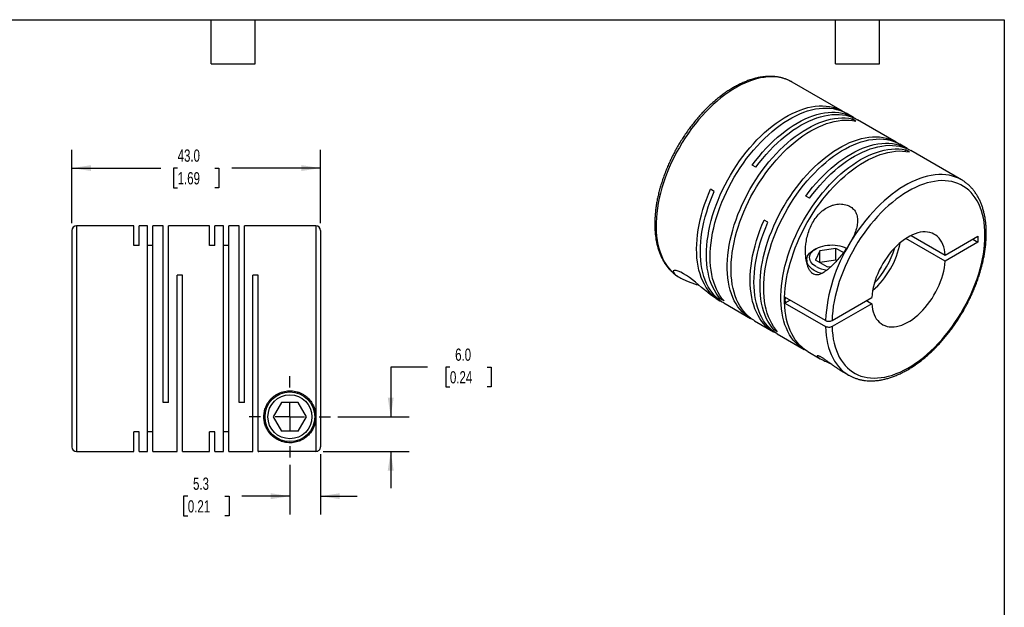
# Model space of a CAD drawing. Header units: millimetres. Extents: x 6 to 273, y 6 to 210.
# Tile 3 of 3: x 103 to 273, y 108 to 210. Entities that reach past the tile are written whole.
import ezdxf

# ---------------------------------------------------------------- set-up
doc = ezdxf.new("R2010")
doc.units = ezdxf.units.MM
doc.linetypes.add('SLD-Center', pattern=[19.05, 15.24, -1.27, 1.27, -1.27])
doc.linetypes.add('SLD-Solid', pattern=[0])
doc.layers.add('CENTER', color=40, linetype='SLD-Center')
doc.layers.add('DIMENSIONS', color=140, linetype='SLD-Solid', lineweight=25)
doc.layers.add('TEXT', color=140, linetype='SLD-Solid', lineweight=25)
doc.styles.add('SLDTEXTSTYLE0', font='TXT', dxfattribs={"width": 0.7})
doc.dimstyles.new('SLDDIMSTYLE1', dxfattribs={"dimtxt": 2.158008, "dimasz": 3.302, "dimexe": 0, "dimexo": 0.0625, "dimgap": 0.539502, "dimtad": 0, "dimtih": 1, "dimtoh": 1, "dimdec": 1, "dimrnd": 1e-09, "dimzin": 4, "dimdsep": 46, "dimtxsty": 'SLDTEXTSTYLE0', "dimsah": 1, "dimcen": 0.09, "dimadec": 0, "dimazin": 1, "dimtfac": 1, "dimtdec": 1, "dimtofl": 0, "dimtmove": 0, "dimatfit": 3, "dimfxl": 0, "dimfrac": 2, "dimtolj": 1, "dimtzin": 12, "dimarcsym": 0})
doc.dimstyles.new('SLDDIMSTYLE2', dxfattribs={"dimtxt": 2.158008, "dimasz": 3.302, "dimexe": 0, "dimexo": 0.0625, "dimgap": 0.539502, "dimtad": 0, "dimtih": 1, "dimtoh": 1, "dimdec": 1, "dimrnd": 1e-09, "dimzin": 4, "dimdsep": 46, "dimtxsty": 'SLDTEXTSTYLE0', "dimsah": 1, "dimcen": 0.09, "dimadec": 0, "dimazin": 1, "dimtfac": 1, "dimtdec": 1, "dimtmove": 0, "dimatfit": 0, "dimfxl": 0, "dimfrac": 2, "dimtolj": 1, "dimtzin": 12, "dimarcsym": 0})
doc.dimstyles.new('SLDDIMSTYLE3', dxfattribs={"dimtxt": 2.158008, "dimasz": 3.302, "dimexe": 0, "dimexo": 0.0625, "dimgap": 0.539502, "dimtad": 0, "dimtih": 1, "dimtoh": 1, "dimdec": 1, "dimrnd": 1e-09, "dimzin": 12, "dimdsep": 46, "dimtxsty": 'SLDTEXTSTYLE0', "dimsah": 1, "dimcen": 0.09, "dimadec": 0, "dimazin": 3, "dimtfac": 1, "dimtdec": 1, "dimtmove": 0, "dimatfit": 0, "dimfxl": 0, "dimfrac": 2, "dimtolj": 1, "dimtzin": 12, "dimarcsym": 0})

# ---------------------------------------------------------------- blocks, each defined once
blk = doc.blocks.new('_D_5')
at = {"layer": 'DIMENSIONS'}
for p, q in [((154.83, 134.43), (154.83, 123.99)), ((149.53, 132.58), (149.53, 123.99)), ((131.88, 127.16), (131.15, 127.16)), ((131.15, 127.16), (131.15, 123.74)), ((138.29, 127.16), (139.01, 127.16)), ((139.01, 127.16), (139.01, 123.74)), ((149.53, 127.16), (141.21, 127.16)), ((154.83, 127.16), (161.18, 127.16)), ((131.15, 123.74), (131.88, 123.74)), ((139.01, 123.74), (138.29, 123.74))]:
    blk.add_line(p, q, dxfattribs=at)
for points in [[(149.53, 127.16), (146.22, 127.67), (146.22, 126.66)], [(154.83, 127.16), (158.13, 126.66), (158.13, 127.67)]]:
    blk.add_solid(points, dxfattribs=at)
at = {"layer": 'DIMENSIONS', "char_height": 2.117, "attachment_point": 1, "style": 'SLDTEXTSTYLE0'}
for s, insert in [('5.3', (132.78, 130.38)), ('0.21', (131.88, 126.46))]:
    blk.add_mtext(s, dxfattribs=dict(at, insert=insert))
blk = doc.blocks.new('_D_6')
at = {"layer": 'DIMENSIONS'}
for p, q in [((173.31, 149.48), (166.96, 149.48)), ((166.96, 149.48), (166.96, 140.89)), ((177.2, 149.48), (176.48, 149.48)), ((176.48, 149.48), (176.48, 146.05)), ((183.62, 149.48), (184.34, 149.48)), ((184.34, 149.48), (184.34, 146.05)), ((176.48, 146.05), (177.2, 146.05)), ((184.34, 146.05), (183.62, 146.05)), ((157.84, 140.89), (170.14, 140.89)), ((155.3, 134.9), (170.14, 134.9)), ((166.96, 134.9), (166.96, 128.55))]:
    blk.add_line(p, q, dxfattribs=at)
for points in [[(166.96, 140.89), (167.47, 144.2), (166.45, 144.2)], [(166.96, 134.9), (166.45, 131.6), (167.47, 131.6)]]:
    blk.add_solid(points, dxfattribs=at)
at = {"layer": 'DIMENSIONS', "char_height": 2.117, "attachment_point": 1, "style": 'SLDTEXTSTYLE0'}
for s, insert in [('6.0', (178.1, 152.69)), ('0.24', (177.2, 148.78))]:
    blk.add_mtext(s, dxfattribs=dict(at, insert=insert))
blk = doc.blocks.new('_D_7')
at = {"layer": 'DIMENSIONS'}
for p, q in [((111.83, 174.36), (111.83, 187.07)), ((154.83, 174.36), (154.83, 187.07)), ((111.83, 183.89), (127.19, 183.89)), ((130.12, 183.89), (129.39, 183.89)), ((129.39, 183.89), (129.39, 180.46)), ((136.53, 183.89), (137.26, 183.89)), ((137.26, 183.89), (137.26, 180.46)), ((154.83, 183.89), (139.46, 183.89)), ((129.39, 180.46), (130.12, 180.46)), ((137.26, 180.46), (136.53, 180.46))]:
    blk.add_line(p, q, dxfattribs=at)
for points in [[(111.83, 183.89), (115.13, 183.39), (115.13, 184.4)], [(154.83, 183.89), (151.52, 184.4), (151.52, 183.39)]]:
    blk.add_solid(points, dxfattribs=at)
at = {"layer": 'DIMENSIONS', "char_height": 2.117, "attachment_point": 1, "style": 'SLDTEXTSTYLE0'}
for s, insert in [('43.0', (130.12, 187.11)), ('1.69', (130.12, 183.19))]:
    blk.add_mtext(s, dxfattribs=dict(at, insert=insert))
blk = doc.blocks.new('SW_CENTERMARKSYMBOL_2')
at = {"layer": 'CENTER', "color": 0}
for p, q in [((0, 5.08), (0, 7.04)), ((0, 0), (0, 2.54)), ((-5.08, 0), (-7.04, 0)), ((0, 0), (-2.54, 0)), ((0, 0), (0, -2.54)), ((0, 0), (2.54, 0)), ((5.08, 0), (7.04, 0)), ((0, -5.08), (0, -7.04))]:
    blk.add_line(p, q, dxfattribs=at)

msp = doc.modelspace()

# ---------------------------------------------------------------- linework, layer by layer
for p, q in [((245.08, 193.74), (236.38, 198.76)), ((246.99, 192.64), (245.73, 193.36)), ((247.37, 192.03), (246.72, 192.41)), ((246.72, 192.14), (246.72, 192.41)), ((254.35, 188.39), (247.64, 192.26)), ((256.25, 187.29), (255, 188.02)), ((256.63, 186.68), (255.98, 187.06)), ((255.98, 186.79), (255.98, 187.06)), ((265.66, 181.86), (256.91, 186.91)), ((230.11, 184.03), (229.46, 184.41)), ((265.66, 181.86), (265.64, 181.87)), ((222.9, 179.87), (222.25, 180.24)), ((239.38, 178.68), (238.73, 179.06)), ((122.53, 173.89), (112.63, 173.89)), ((112.63, 173.89), (112.63, 134.89)), ((122.53, 170.49), (122.53, 173.89)), ((124.93, 173.89), (123.45, 173.89)), ((123.45, 170.49), (123.45, 173.89)), ((124.93, 134.89), (124.93, 173.89)), ((127.63, 173.89), (125.85, 173.89)), ((125.85, 134.89), (125.85, 173.89)), ((127.63, 143.39), (127.63, 173.89)), ((135.63, 173.89), (128.55, 173.89)), ((128.55, 143.39), (128.55, 173.89)), ((135.63, 170.49), (135.63, 173.89)), ((138.03, 173.89), (136.55, 173.89)), ((136.55, 170.49), (136.55, 173.89)), ((138.03, 134.89), (138.03, 173.89)), ((140.73, 173.89), (138.95, 173.89)), ((138.95, 134.89), (138.95, 173.89)), ((140.73, 143.39), (140.73, 173.89)), ((154.03, 173.89), (141.65, 173.89)), ((141.65, 143.39), (141.65, 173.89)), ((154.03, 173.89), (154.03, 140.89)), ((232.16, 174.52), (231.51, 174.89)), ((111.83, 173.09), (111.83, 135.69)), ((154.83, 173.09), (154.83, 135.7)), ((256.93, 172.24), (262.82, 168.84)), ((262.82, 168.84), (268.5, 172.12)), ((268.5, 172.12), (268.5, 171.06)), ((123.45, 170.49), (122.53, 170.49)), ((125.85, 170.49), (124.93, 170.49)), ((136.55, 170.49), (135.63, 170.49)), ((138.95, 170.49), (138.03, 170.49)), ((262.82, 167.78), (256.01, 171.71)), ((268.5, 171.06), (262.82, 167.78)), ((267.58, 171.59), (268.5, 171.06)), ((240.49, 169.95), (240.14, 169.75)), ((241.14, 169.58), (240.39, 167.97)), ((243.93, 170.01), (241.14, 169.58)), ((241.14, 167.54), (241.14, 169.58)), ((245.22, 169.27), (243.93, 170.01)), ((243.93, 167.97), (243.93, 170.01)), ((238.88, 168), (238.88, 167.63)), ((242.43, 166.79), (240.39, 167.97)), ((243.93, 167.97), (241.14, 167.54)), ((242.43, 166.79), (243.13, 166.9)), ((244.08, 167.88), (243.93, 167.97)), ((130.95, 165.39), (130.03, 165.39)), ((130.03, 134.89), (130.03, 165.39)), ((130.95, 134.89), (130.95, 165.39)), ((144.05, 165.39), (143.13, 165.39)), ((143.13, 134.89), (143.13, 165.39)), ((144.05, 134.89), (144.05, 165.39)), ((216.69, 165.11), (216.83, 165.02)), ((216.74, 165.08), (216.83, 165.02)), ((223.24, 161.32), (223.89, 160.94)), ((223.95, 161.3), (224.18, 161.43)), ((224.6, 160.92), (223.95, 161.3)), ((224.54, 160.57), (229.19, 157.88)), ((242.13, 157.55), (235.13, 161.59)), ((236.05, 161.06), (235.13, 160.53)), ((235.13, 160.53), (242.13, 156.49)), ((243.26, 157.55), (250.13, 161.51)), ((250.13, 160.45), (243.26, 156.49)), ((249.21, 160.98), (250.13, 160.45)), ((229.84, 157.51), (233.15, 155.6)), ((233.21, 155.95), (233.44, 156.08)), ((233.86, 155.57), (233.21, 155.95)), ((233.8, 155.22), (238.45, 152.53)), ((239.1, 152.16), (241.23, 150.93)), ((244.73, 148.91), (246.16, 148.09)), ((246.16, 148.09), (246.18, 148.07)), ((128.55, 143.39), (127.63, 143.39)), ((141.65, 143.39), (140.73, 143.39)), ((148.08, 143.39), (146.64, 140.89)), ((150.97, 143.39), (148.08, 143.39)), ((152.41, 140.89), (150.97, 143.39)), ((146.64, 140.89), (148.08, 138.39)), ((150.97, 138.39), (152.41, 140.89)), ((154.03, 140.89), (154.03, 134.9)), ((123.45, 138.29), (122.53, 138.29)), ((122.53, 134.89), (122.53, 138.29)), ((123.45, 134.89), (123.45, 138.29)), ((125.85, 138.29), (124.93, 138.29)), ((136.55, 138.29), (135.63, 138.29)), ((135.63, 134.89), (135.63, 138.29)), ((136.55, 134.89), (136.55, 138.29)), ((138.95, 138.29), (138.03, 138.29)), ((150.97, 138.39), (148.08, 138.39)), ((112.63, 134.89), (122.53, 134.89)), ((123.45, 134.89), (124.93, 134.89)), ((125.85, 134.89), (130.03, 134.89)), ((130.95, 134.89), (135.63, 134.89)), ((136.55, 134.89), (138.03, 134.89)), ((138.95, 134.89), (143.13, 134.89)), ((144.05, 134.89), (144.13, 134.89)), ((154.03, 134.9), (144.13, 134.9)), ((144.13, 134.89), (144.13, 134.9))]:
    msp.add_line(p, q)
at = {"flags": 128}
for points in [[(236.38, 198.76), (236.14, 198.89), (235.63, 199.13), (235.1, 199.33), (234.55, 199.48), (233.97, 199.59), (233.38, 199.65), (232.77, 199.67), (232.15, 199.65), (231.51, 199.58), (230.86, 199.47), (230.2, 199.31), (229.53, 199.11), (228.85, 198.87), (228.17, 198.58), (227.49, 198.26), (226.8, 197.89), (226.11, 197.48), (225.42, 197.03), (224.74, 196.55), (224.06, 196.03), (223.39, 195.47), (222.72, 194.88), (222.07, 194.26), (221.42, 193.6), (220.79, 192.92), (220.18, 192.21), (219.58, 191.47), (218.99, 190.71), (218.43, 189.93), (217.89, 189.13), (217.37, 188.31), (216.87, 187.47), (216.39, 186.62), (215.95, 185.76), (215.52, 184.89), (215.13, 184.01), (214.77, 183.12), (214.43, 182.23), (214.13, 181.35), (213.85, 180.46), (213.61, 179.57), (213.4, 178.7), (213.22, 177.82), (213.08, 176.96), (212.97, 176.12), (212.9, 175.28), (212.86, 174.47), (212.85, 173.67), (212.88, 172.89), (212.94, 172.13), (213.04, 171.4), (213.17, 170.69), (213.33, 170.02), (213.53, 169.37), (213.76, 168.75), (214.02, 168.17), (214.31, 167.62), (214.64, 167.1), (214.99, 166.63), (215.37, 166.19), (215.78, 165.79), (216.22, 165.43), (216.69, 165.11)], [(223.95, 161.3), (223.57, 161.75), (223.23, 162.24), (222.92, 162.76), (222.63, 163.32), (222.38, 163.92), (222.16, 164.54), (221.97, 165.2), (221.82, 165.88), (221.7, 166.6), (221.61, 167.34), (221.56, 168.1), (221.54, 168.88), (221.56, 169.68), (221.61, 170.51), (221.7, 171.34), (221.82, 172.19), (221.97, 173.06), (222.15, 173.93), (222.37, 174.81), (222.62, 175.69), (222.91, 176.58), (223.22, 177.47), (223.56, 178.35), (223.94, 179.24), (224.34, 180.11), (224.77, 180.98), (225.22, 181.84), (225.7, 182.69), (226.21, 183.52), (226.73, 184.33), (227.28, 185.13), (227.85, 185.9), (228.44, 186.66), (229.04, 187.39), (229.66, 188.09), (230.29, 188.76), (230.94, 189.41), (231.6, 190.02), (232.26, 190.6), (232.94, 191.15), (233.62, 191.66), (234.3, 192.14), (234.99, 192.57), (235.68, 192.97), (236.36, 193.33), (237.05, 193.64), (237.73, 193.92), (238.4, 194.15), (239.07, 194.34), (239.73, 194.48), (240.37, 194.58), (241.01, 194.64), (241.63, 194.65), (242.23, 194.62), (242.82, 194.55), (243.39, 194.43), (243.93, 194.26), (244.46, 194.06), (244.96, 193.81), (245.4, 193.54)], [(224.6, 160.92), (224.22, 161.37), (223.88, 161.86), (223.57, 162.39), (223.28, 162.95), (223.03, 163.54), (222.81, 164.17), (222.62, 164.82), (222.47, 165.51), (222.35, 166.22), (222.26, 166.96), (222.21, 167.72), (222.2, 168.51), (222.21, 169.31), (222.26, 170.13), (222.35, 170.97), (222.47, 171.82), (222.62, 172.68), (222.81, 173.55), (223.02, 174.43), (223.28, 175.32), (223.56, 176.2), (223.87, 177.09), (224.21, 177.98), (224.59, 178.86), (224.99, 179.74), (225.42, 180.61), (225.87, 181.47), (226.35, 182.31), (226.86, 183.14), (227.38, 183.96), (227.93, 184.75), (228.5, 185.53), (229.09, 186.28), (229.69, 187.01), (230.31, 187.71), (230.94, 188.39), (231.59, 189.03), (232.25, 189.65), (232.91, 190.23), (233.59, 190.77), (234.27, 191.29), (234.95, 191.76), (235.64, 192.2), (236.33, 192.59), (237.01, 192.95), (237.7, 193.27), (238.38, 193.54), (239.05, 193.77), (239.72, 193.96), (240.38, 194.11), (241.02, 194.21), (241.66, 194.26), (242.28, 194.28), (242.88, 194.25), (243.47, 194.17), (244.04, 194.05), (244.58, 193.89), (245.11, 193.68), (245.61, 193.43), (245.73, 193.36)], [(229.52, 157.7), (229.07, 157.95), (228.6, 158.26), (228.16, 158.62), (227.75, 159.01), (227.36, 159.44), (227, 159.91), (226.67, 160.42), (226.37, 160.96), (226.1, 161.54), (225.87, 162.15), (225.67, 162.79), (225.5, 163.47), (225.36, 164.17), (225.26, 164.89), (225.19, 165.64), (225.16, 166.42), (225.16, 167.21), (225.19, 168.02), (225.26, 168.85), (225.36, 169.7), (225.5, 170.55), (225.67, 171.42), (225.87, 172.3), (226.1, 173.18), (226.37, 174.07), (226.67, 174.95), (227, 175.84), (227.36, 176.73), (227.75, 177.61), (228.16, 178.48), (228.6, 179.34), (229.07, 180.2), (229.56, 181.03), (230.08, 181.86), (230.62, 182.66), (231.18, 183.45), (231.75, 184.21), (232.35, 184.95), (232.96, 185.67), (233.59, 186.36), (234.23, 187.02), (234.88, 187.65), (235.54, 188.24), (236.22, 188.81), (236.89, 189.33), (237.58, 189.83), (238.26, 190.28), (238.95, 190.7), (239.64, 191.07), (240.32, 191.41), (241, 191.71), (241.68, 191.96), (242.35, 192.17), (243.01, 192.33), (243.67, 192.46), (244.31, 192.54), (244.93, 192.57), (245.54, 192.56), (246.14, 192.51), (246.72, 192.41)], [(229.46, 184.41), (230.04, 185.17), (230.64, 185.91), (231.25, 186.63), (231.88, 187.32), (232.52, 187.98), (233.17, 188.61), (233.83, 189.21), (234.5, 189.77), (235.18, 190.3), (235.86, 190.79), (236.55, 191.25), (237.23, 191.67), (237.92, 192.04), (238.61, 192.38), (239.29, 192.68), (239.97, 192.93), (240.64, 193.14), (241.3, 193.31), (241.95, 193.43), (242.59, 193.51), (243.22, 193.55), (243.83, 193.54), (244.43, 193.49), (245, 193.39), (245.56, 193.25), (246.1, 193.07), (246.62, 192.84), (247.11, 192.57), (247.31, 192.44)], [(230.11, 184.03), (230.69, 184.8), (231.29, 185.54), (231.9, 186.25), (232.53, 186.94), (233.17, 187.6), (233.82, 188.23), (234.48, 188.83), (235.15, 189.4), (235.83, 189.93), (236.51, 190.42), (237.2, 190.87), (237.88, 191.29), (238.57, 191.67), (239.26, 192.01), (239.94, 192.3), (240.62, 192.56), (241.29, 192.77), (241.95, 192.93), (242.6, 193.06), (243.24, 193.14), (243.87, 193.17), (244.48, 193.17), (245.08, 193.11), (245.66, 193.02), (246.21, 192.87), (246.75, 192.69), (247.27, 192.46), (247.64, 192.26)], [(229.84, 157.51), (229.72, 157.58), (229.25, 157.89), (228.81, 158.24), (228.4, 158.63), (228.01, 159.07), (227.65, 159.54), (227.32, 160.05), (227.02, 160.59), (226.76, 161.17), (226.52, 161.78), (226.32, 162.42), (226.15, 163.09), (226.01, 163.79), (225.91, 164.52), (225.84, 165.27), (225.81, 166.04), (225.81, 166.83), (225.84, 167.65), (225.91, 168.48), (226.01, 169.32), (226.15, 170.18), (226.32, 171.05), (226.52, 171.92), (226.76, 172.81), (227.02, 173.69), (227.32, 174.58), (227.65, 175.47), (228.01, 176.35), (228.4, 177.23), (228.81, 178.1), (229.25, 178.97), (229.72, 179.82), (230.21, 180.66), (230.73, 181.48), (231.27, 182.29), (231.83, 183.07), (232.41, 183.84), (233, 184.58), (233.61, 185.29), (234.24, 185.98), (234.88, 186.64), (235.53, 187.27), (236.2, 187.87), (236.87, 188.43), (237.54, 188.96), (238.23, 189.45), (238.91, 189.91), (239.6, 190.32), (240.29, 190.7), (240.97, 191.04), (241.66, 191.33), (242.33, 191.58), (243, 191.79), (243.66, 191.96), (244.32, 192.08), (244.96, 192.16), (245.58, 192.19), (246.2, 192.18), (246.79, 192.13), (247.37, 192.03)], [(233.21, 155.95), (232.84, 156.4), (232.49, 156.89), (232.18, 157.41), (231.89, 157.97), (231.64, 158.57), (231.42, 159.19), (231.24, 159.85), (231.08, 160.54), (230.96, 161.25), (230.88, 161.99), (230.83, 162.75), (230.81, 163.53), (230.82, 164.34), (230.88, 165.16), (230.96, 166), (231.08, 166.85), (231.23, 167.71), (231.42, 168.58), (231.64, 169.46), (231.89, 170.35), (232.17, 171.23), (232.48, 172.12), (232.83, 173.01), (233.2, 173.89), (233.6, 174.77), (234.03, 175.64), (234.49, 176.49), (234.97, 177.34), (235.47, 178.17), (236, 178.99), (236.54, 179.78), (237.11, 180.56), (237.7, 181.31), (238.3, 182.04), (238.92, 182.74), (239.56, 183.42), (240.2, 184.06), (240.86, 184.67), (241.53, 185.26), (242.2, 185.8), (242.88, 186.31), (243.57, 186.79), (244.25, 187.22), (244.94, 187.62), (245.63, 187.98), (246.31, 188.29), (246.99, 188.57), (247.67, 188.8), (248.33, 188.99), (248.99, 189.13), (249.64, 189.23), (250.27, 189.29), (250.89, 189.31), (251.49, 189.27), (252.08, 189.2), (252.65, 189.08), (253.2, 188.92), (253.72, 188.71), (254.23, 188.46), (254.67, 188.2)], [(233.86, 155.57), (233.49, 156.03), (233.14, 156.51), (232.83, 157.04), (232.55, 157.6), (232.29, 158.19), (232.07, 158.82), (231.89, 159.48), (231.73, 160.16), (231.61, 160.87), (231.53, 161.61), (231.48, 162.37), (231.46, 163.16), (231.47, 163.96), (231.53, 164.78), (231.61, 165.62), (231.73, 166.47), (231.88, 167.33), (232.07, 168.21), (232.29, 169.09), (232.54, 169.97), (232.82, 170.86), (233.13, 171.75), (233.48, 172.63), (233.85, 173.51), (234.25, 174.39), (234.68, 175.26), (235.14, 176.12), (235.62, 176.96), (236.12, 177.8), (236.65, 178.61), (237.19, 179.41), (237.76, 180.18), (238.35, 180.94), (238.95, 181.66), (239.57, 182.37), (240.21, 183.04), (240.85, 183.69), (241.51, 184.3), (242.18, 184.88), (242.85, 185.43), (243.53, 185.94), (244.22, 186.41), (244.9, 186.85), (245.59, 187.25), (246.28, 187.6), (246.96, 187.92), (247.64, 188.19), (248.32, 188.42), (248.98, 188.61), (249.64, 188.76), (250.29, 188.86), (250.92, 188.92), (251.54, 188.93), (252.14, 188.9), (252.73, 188.82), (253.3, 188.7), (253.85, 188.54), (254.37, 188.33), (254.88, 188.08), (255, 188.02)], [(238.73, 179.06), (239.3, 179.82), (239.9, 180.57), (240.51, 181.28), (241.14, 181.97), (241.78, 182.63), (242.43, 183.26), (243.09, 183.86), (243.76, 184.42), (244.44, 184.95), (245.12, 185.45), (245.81, 185.9), (246.5, 186.32), (247.18, 186.7), (247.87, 187.03), (248.55, 187.33), (249.23, 187.58), (249.9, 187.79), (250.56, 187.96), (251.21, 188.09), (251.85, 188.17), (252.48, 188.2), (253.09, 188.19), (253.69, 188.14), (254.27, 188.04), (254.83, 187.9), (255.36, 187.72), (255.88, 187.49), (256.37, 187.22), (256.57, 187.09)], [(239.38, 178.68), (239.96, 179.45), (240.55, 180.19), (241.16, 180.91), (241.79, 181.6), (242.43, 182.26), (243.08, 182.89), (243.74, 183.48), (244.41, 184.05), (245.09, 184.58), (245.77, 185.07), (246.46, 185.53), (247.15, 185.94), (247.83, 186.32), (248.52, 186.66), (249.2, 186.95), (249.88, 187.21), (250.55, 187.42), (251.21, 187.59), (251.87, 187.71), (252.51, 187.79), (253.13, 187.83), (253.74, 187.82), (254.34, 187.76), (254.92, 187.67), (255.48, 187.53), (256.01, 187.34), (256.53, 187.11), (256.91, 186.91)], [(238.78, 152.36), (238.33, 152.6), (237.87, 152.92), (237.42, 153.27), (237.01, 153.66), (236.62, 154.1), (236.26, 154.57), (235.93, 155.07), (235.64, 155.62), (235.37, 156.19), (235.13, 156.8), (234.93, 157.45), (234.76, 158.12), (234.62, 158.82), (234.52, 159.54), (234.45, 160.29), (234.42, 161.07), (234.42, 161.86), (234.45, 162.68), (234.52, 163.51), (234.62, 164.35), (234.76, 165.21), (234.93, 166.07), (235.13, 166.95), (235.37, 167.83), (235.64, 168.72), (235.93, 169.61), (236.26, 170.49), (236.62, 171.38), (237.01, 172.26), (237.42, 173.13), (237.87, 174), (238.33, 174.85), (238.83, 175.69), (239.34, 176.51), (239.88, 177.32), (240.44, 178.1), (241.02, 178.87), (241.61, 179.61), (242.23, 180.32), (242.85, 181.01), (243.49, 181.67), (244.15, 182.3), (244.81, 182.9), (245.48, 183.46), (246.16, 183.99), (246.84, 184.48), (247.52, 184.93), (248.21, 185.35), (248.9, 185.73), (249.59, 186.06), (250.27, 186.36), (250.95, 186.61), (251.62, 186.82), (252.28, 186.99), (252.93, 187.11), (253.57, 187.19), (254.2, 187.22), (254.81, 187.21), (255.4, 187.16), (255.98, 187.06)], [(239.1, 152.16), (238.99, 152.23), (238.52, 152.54), (238.08, 152.89), (237.66, 153.29), (237.27, 153.72), (236.91, 154.19), (236.58, 154.7), (236.29, 155.24), (236.02, 155.82), (235.78, 156.43), (235.58, 157.07), (235.41, 157.74), (235.27, 158.44), (235.17, 159.17), (235.1, 159.92), (235.07, 160.69), (235.07, 161.49), (235.1, 162.3), (235.17, 163.13), (235.27, 163.97), (235.41, 164.83), (235.58, 165.7), (235.78, 166.58), (236.02, 167.46), (236.29, 168.34), (236.58, 169.23), (236.91, 170.12), (237.27, 171), (237.66, 171.88), (238.08, 172.76), (238.52, 173.62), (238.99, 174.47), (239.48, 175.31), (239.99, 176.13), (240.53, 176.94), (241.09, 177.73), (241.67, 178.49), (242.26, 179.23), (242.88, 179.95), (243.5, 180.63), (244.14, 181.29), (244.8, 181.92), (245.46, 182.52), (246.13, 183.08), (246.81, 183.61), (247.49, 184.1), (248.17, 184.56), (248.86, 184.98), (249.55, 185.35), (250.24, 185.69), (250.92, 185.98), (251.6, 186.23), (252.27, 186.44), (252.93, 186.61), (253.58, 186.73), (254.22, 186.81), (254.85, 186.85), (255.46, 186.84), (256.05, 186.78), (256.63, 186.68)], [(265.64, 181.87), (265.64, 181.87), (265.14, 182.13), (264.62, 182.35), (264.07, 182.52), (263.51, 182.65), (262.93, 182.73), (262.32, 182.77), (261.71, 182.77), (261.08, 182.72), (260.43, 182.63), (259.77, 182.49), (259.11, 182.31), (258.44, 182.08), (257.76, 181.82), (257.07, 181.51), (256.38, 181.16), (255.7, 180.77), (255.01, 180.34), (254.32, 179.87), (253.64, 179.37), (252.96, 178.83), (252.3, 178.25), (251.64, 177.64), (250.99, 177), (250.35, 176.33), (249.73, 175.64), (249.12, 174.91), (248.53, 174.16), (247.96, 173.39), (247.4, 172.59), (246.87, 171.78), (246.36, 170.95)], [(243.26, 156.49), (243.3, 155.73), (243.38, 155), (243.48, 154.3), (243.63, 153.62), (243.8, 152.97), (244.01, 152.35), (244.25, 151.77), (244.52, 151.21), (244.83, 150.69), (245.16, 150.21), (245.53, 149.77), (245.92, 149.36), (246.34, 148.99), (246.78, 148.67), (247.25, 148.38), (247.75, 148.14), (248.26, 147.94), (248.8, 147.78), (249.36, 147.67), (249.94, 147.6), (250.53, 147.58), (251.14, 147.6), (251.76, 147.66), (252.4, 147.77), (253.04, 147.92), (253.7, 148.11), (254.36, 148.35), (255.02, 148.63), (255.7, 148.95), (256.37, 149.32), (257.04, 149.72), (257.71, 150.16), (258.38, 150.64), (259.05, 151.15), (259.7, 151.7), (260.35, 152.29), (260.99, 152.9), (261.62, 153.55), (262.23, 154.22), (262.83, 154.92), (263.41, 155.65), (263.98, 156.4), (264.52, 157.17), (265.04, 157.96), (265.55, 158.77), (266.02, 159.6), (266.48, 160.43), (266.9, 161.28), (267.3, 162.14), (267.68, 163), (268.02, 163.87), (268.33, 164.74), (268.62, 165.6), (268.87, 166.47), (269.09, 167.33), (269.27, 168.19), (269.43, 169.03), (269.54, 169.87), (269.63, 170.69), (269.68, 171.49), (269.7, 172.28), (269.68, 173.05), (269.63, 173.79), (269.54, 174.52), (269.43, 175.21), (269.27, 175.88), (269.09, 176.52), (268.87, 177.13), (268.62, 177.71), (268.33, 178.25), (268.02, 178.76), (267.68, 179.23), (267.3, 179.66), (266.9, 180.05), (266.48, 180.41), (266.02, 180.72), (265.55, 180.99), (265.04, 181.22), (264.52, 181.41), (263.98, 181.55), (263.41, 181.65), (262.83, 181.71), (262.23, 181.72), (261.62, 181.68), (260.99, 181.6), (260.35, 181.48), (259.7, 181.32), (259.05, 181.11), (258.38, 180.86), (257.71, 180.56), (257.04, 180.23), (256.37, 179.85), (255.7, 179.44), (255.02, 178.99), (254.36, 178.5), (253.7, 177.97), (253.04, 177.41), (252.4, 176.82), (251.76, 176.19), (251.14, 175.54), (250.53, 174.85), (249.94, 174.14), (249.36, 173.41), (248.8, 172.65), (248.26, 171.87), (247.75, 171.08), (247.25, 170.26), (246.78, 169.43), (246.34, 168.59), (245.92, 167.74), (245.53, 166.88), (245.16, 166.02), (244.83, 165.15), (244.52, 164.28), (244.25, 163.41), (244.01, 162.55), (243.8, 161.69), (243.63, 160.84), (243.48, 159.99), (243.38, 159.16), (243.3, 158.35), (243.26, 157.55)], [(224.22, 160.77), (223.95, 160.91), (223.48, 161.2), (223.03, 161.54), (222.6, 161.91), (222.2, 162.33), (221.84, 162.78), (221.5, 163.27), (221.19, 163.8), (220.91, 164.36), (220.66, 164.96), (220.44, 165.58), (220.26, 166.24), (220.11, 166.93), (219.99, 167.64), (219.91, 168.38), (219.86, 169.14), (219.85, 169.92), (219.87, 170.72), (219.92, 171.54), (220.01, 172.38), (220.13, 173.22), (220.28, 174.08), (220.47, 174.95), (220.69, 175.83), (220.94, 176.71), (221.22, 177.59), (221.54, 178.48), (221.88, 179.36), (222.25, 180.24)], [(224.54, 160.57), (224.18, 160.79), (223.72, 161.13), (223.29, 161.5), (222.89, 161.91), (222.52, 162.37), (222.17, 162.86), (221.86, 163.38), (221.58, 163.94), (221.33, 164.54), (221.11, 165.16), (220.92, 165.82), (220.77, 166.51), (220.65, 167.22), (220.57, 167.96), (220.51, 168.72), (220.5, 169.51), (220.52, 170.31), (220.57, 171.13), (220.65, 171.97), (220.77, 172.82), (220.93, 173.69), (221.11, 174.56), (221.33, 175.44), (221.59, 176.32), (221.87, 177.21), (222.18, 178.1), (222.53, 178.98), (222.9, 179.87)], [(233.48, 155.42), (233.27, 155.53), (232.79, 155.82), (232.33, 156.15), (231.9, 156.53), (231.5, 156.94), (231.13, 157.39), (230.79, 157.88), (230.47, 158.41), (230.19, 158.97), (229.94, 159.57), (229.72, 160.19), (229.53, 160.85), (229.38, 161.54), (229.26, 162.25), (229.18, 162.99), (229.13, 163.75), (229.11, 164.54), (229.13, 165.34), (229.18, 166.16), (229.27, 167), (229.39, 167.85), (229.54, 168.71), (229.73, 169.59), (229.95, 170.47), (230.2, 171.35), (230.48, 172.24), (230.8, 173.12), (231.14, 174.01), (231.51, 174.89)], [(233.8, 155.22), (233.44, 155.45), (232.98, 155.78), (232.56, 156.15), (232.15, 156.57), (231.78, 157.02), (231.44, 157.51), (231.12, 158.03), (230.84, 158.59), (230.59, 159.19), (230.37, 159.82), (230.19, 160.47), (230.03, 161.16), (229.91, 161.87), (229.83, 162.61), (229.78, 163.38), (229.76, 164.16), (229.78, 164.96), (229.83, 165.79), (229.92, 166.62), (230.04, 167.47), (230.19, 168.34), (230.38, 169.21), (230.6, 170.09), (230.85, 170.97), (231.13, 171.86), (231.45, 172.75), (231.79, 173.64), (232.16, 174.52)], [(262.82, 168.84), (262.77, 169.35), (262.69, 169.83), (262.57, 170.28), (262.42, 170.7), (262.24, 171.09), (262.03, 171.44), (261.78, 171.76), (261.51, 172.04), (261.22, 172.29), (260.89, 172.49), (260.55, 172.64), (260.18, 172.76), (259.79, 172.83), (259.39, 172.86), (258.97, 172.85), (258.53, 172.79), (258.09, 172.69), (257.63, 172.54), (257.17, 172.35), (256.71, 172.13), (256.24, 171.86), (255.78, 171.55), (255.32, 171.21), (254.87, 170.83), (254.42, 170.41), (253.99, 169.97), (253.56, 169.5), (253.16, 169), (252.77, 168.48), (252.4, 167.94), (252.06, 167.38), (251.73, 166.81), (251.44, 166.23), (251.17, 165.63), (250.92, 165.04), (250.71, 164.43), (250.53, 163.84), (250.38, 163.24), (250.26, 162.65), (250.18, 162.08), (250.13, 161.51)], [(240.49, 166.85), (240.21, 167.04), (239.96, 167.24), (239.75, 167.46), (239.59, 167.7), (239.47, 167.94), (239.4, 168.18), (239.38, 168.43), (239.41, 168.68), (239.49, 168.93), (239.62, 169.17), (239.8, 169.4), (240.01, 169.62), (240.27, 169.82), (240.57, 170), (240.9, 170.16), (241.27, 170.3), (241.65, 170.41), (242.06, 170.5), (242.48, 170.56), (242.91, 170.59), (243.34, 170.6), (243.78, 170.57), (244.2, 170.52), (244.61, 170.44), (245, 170.33), (245.37, 170.2), (245.71, 170.04), (245.76, 170.01)], [(240.14, 166.24), (239.84, 166.44), (239.57, 166.65), (239.34, 166.88), (239.16, 167.12), (239.02, 167.37), (238.93, 167.63), (238.89, 167.9), (238.89, 168.16), (238.95, 168.42), (239.05, 168.68), (239.2, 168.93), (239.39, 169.17), (239.63, 169.39), (239.91, 169.6), (240.14, 169.75)], [(250.13, 160.45), (250.18, 159.95), (250.26, 159.47), (250.38, 159.02), (250.53, 158.59), (250.71, 158.2), (250.92, 157.85), (251.17, 157.53), (251.44, 157.25), (251.73, 157.01), (252.06, 156.81), (252.4, 156.65), (252.77, 156.53), (253.16, 156.46), (253.56, 156.43), (253.99, 156.45), (254.42, 156.51), (254.87, 156.61), (255.32, 156.75), (255.78, 156.94), (256.24, 157.17), (256.71, 157.44), (257.17, 157.74), (257.63, 158.09), (258.09, 158.47), (258.53, 158.88), (258.97, 159.32), (259.39, 159.79), (259.79, 160.29), (260.18, 160.81), (260.55, 161.35), (260.89, 161.91), (261.22, 162.48), (261.51, 163.07), (261.78, 163.66), (262.03, 164.26), (262.24, 164.86), (262.42, 165.46), (262.57, 166.05), (262.69, 166.64), (262.77, 167.22), (262.82, 167.78)], [(223.24, 161.32), (223.23, 161.32), (222.94, 161.5), (222.61, 161.73), (222.26, 161.99), (221.77, 162.38), (221.23, 162.83), (220.72, 163.26), (220.18, 163.72), (219.66, 164.14), (219.12, 164.57), (218.6, 164.96), (218.08, 165.32), (217.58, 165.63), (217.11, 165.88), (216.67, 166.07), (216.29, 166.17), (215.99, 166.19), (215.82, 166.12), (215.79, 165.97), (215.89, 165.77), (216.02, 165.62), (216.2, 165.46), (216.42, 165.28), (216.69, 165.11), (216.69, 165.11)], [(242.13, 156.49), (242.17, 155.72), (242.24, 154.97), (242.35, 154.25), (242.49, 153.55), (242.67, 152.88), (242.88, 152.25), (243.12, 151.64), (243.39, 151.07), (243.7, 150.53), (244.03, 150.03), (244.4, 149.57), (244.79, 149.14), (245.21, 148.75), (245.66, 148.41), (246.13, 148.1), (246.16, 148.09)]]:
    msp.add_lwpolyline(points, dxfattribs=at)
for radius in [4.3, 3.8]:
    msp.add_circle((149.53, 140.89), radius)
for centre, radius, start, end in [((112.63, 173.09), 0.8, 90, 180), ((154.03, 173.09), 0.8, 0, 90), ((270.63, 155.92), 28.54, 148.2108, 176.721), ((240.67, 173.77), 14.65, 310.9382, 349.0671), ((239.64, 174.37), 15.09, 316.4126, 343.5928), ((242.95, 171.37), 5.14, 241.4539, 263.7507), ((242.72, 170.85), 5.28, 240.7581, 257.208), ((253.51, 161.06), 18.38, 178.3456, 181.6544), ((112.63, 135.69), 0.8, 180, 270)]:
    msp.add_arc(centre, radius, start, end)
for points, knots in [([(236.38, 198.76), (236.28, 198.82), (236.02, 198.97), (235.59, 199.16), (235.07, 199.36), (234.53, 199.52), (233.97, 199.63), (233.4, 199.71), (232.81, 199.75), (232.21, 199.74), (231.6, 199.7), (230.97, 199.62), (230.34, 199.5), (229.69, 199.33), (229.04, 199.13), (228.39, 198.89), (227.73, 198.61), (227.07, 198.29), (226.41, 197.94), (225.75, 197.55), (225.09, 197.12), (224.43, 196.66), (223.79, 196.17), (223.14, 195.65), (222.51, 195.1), (221.89, 194.52), (221.27, 193.91), (220.67, 193.27), (220.08, 192.61), (219.51, 191.92), (218.95, 191.22), (218.41, 190.49), (217.89, 189.75), (217.39, 188.98), (216.9, 188.21), (216.44, 187.41), (216, 186.61), (215.58, 185.8), (215.19, 184.97), (214.82, 184.14), (214.48, 183.31), (214.17, 182.47), (213.88, 181.63), (213.62, 180.79), (213.39, 179.96), (213.18, 179.12), (213.01, 178.29), (212.87, 177.47), (212.76, 176.66), (212.68, 175.86), (212.63, 175.08), (212.61, 174.3), (212.62, 173.55), (212.67, 172.81), (212.74, 172.09), (212.85, 171.39), (212.99, 170.71), (213.16, 170.06), (213.37, 169.44), (213.6, 168.84), (213.86, 168.27), (214.16, 167.73), (214.48, 167.23), (214.83, 166.76), (215.2, 166.32), (215.61, 165.92), (216.03, 165.56), (216.36, 165.31), (216.54, 165.2), (216.57, 165.18)], [0, 0, 0, 0, 0.009, 0.023708, 0.038422, 0.053163, 0.067948, 0.082791, 0.097701, 0.112682, 0.127734, 0.14285, 0.158025, 0.173249, 0.188512, 0.203805, 0.219119, 0.234447, 0.249782, 0.265119, 0.280455, 0.295787, 0.311113, 0.326433, 0.341745, 0.35705, 0.372349, 0.387641, 0.402927, 0.418208, 0.433484, 0.448756, 0.464025, 0.479291, 0.494556, 0.509821, 0.525085, 0.540351, 0.555618, 0.570887, 0.586159, 0.601436, 0.616717, 0.632005, 0.647298, 0.662599, 0.677907, 0.693224, 0.708549, 0.723883, 0.739225, 0.754575, 0.769932, 0.785292, 0.800654, 0.816012, 0.83136, 0.84669, 0.861995, 0.877264, 0.892488, 0.907655, 0.922756, 0.937786, 0.952741, 0.967624, 0.982441, 0.997205, 1, 1, 1, 1]), ([(246.18, 148.08), (246.25, 148.04), (246.47, 147.91), (246.87, 147.72), (247.39, 147.52), (247.92, 147.36), (248.48, 147.23), (249.05, 147.15), (249.63, 147.1), (250.23, 147.1), (250.84, 147.13), (251.46, 147.21), (252.1, 147.33), (252.74, 147.48), (253.39, 147.68), (254.04, 147.91), (254.7, 148.19), (255.36, 148.5), (256.03, 148.84), (256.69, 149.23), (257.34, 149.65), (258, 150.1), (258.65, 150.59), (259.29, 151.1), (259.93, 151.65), (260.55, 152.23), (261.17, 152.83), (261.77, 153.46), (262.36, 154.12), (262.94, 154.8), (263.5, 155.5), (264.04, 156.23), (264.57, 156.97), (265.07, 157.73), (265.56, 158.51), (266.03, 159.29), (266.47, 160.1), (266.89, 160.91), (267.29, 161.73), (267.66, 162.56), (268.01, 163.39), (268.33, 164.23), (268.62, 165.07), (268.88, 165.91), (269.12, 166.75), (269.33, 167.58), (269.51, 168.41), (269.65, 169.23), (269.77, 170.04), (269.86, 170.85), (269.91, 171.64), (269.94, 172.41), (269.93, 173.17), (269.89, 173.91), (269.82, 174.64), (269.72, 175.34), (269.58, 176.02), (269.41, 176.68), (269.22, 177.31), (268.99, 177.91), (268.73, 178.48), (268.44, 179.02), (268.12, 179.53), (267.78, 180.01), (267.41, 180.45), (267.01, 180.86), (266.59, 181.23), (266.14, 181.56), (265.83, 181.77), (265.65, 181.86), (265.64, 181.87)], [0, 0, 0, 0, 0.0059704, 0.0205339, 0.0351007, 0.0496906, 0.0643215, 0.0790077, 0.0937589, 0.1085801, 0.1234711, 0.1384282, 0.1534443, 0.1685106, 0.1836173, 0.198755, 0.213915, 0.2290897, 0.2442728, 0.2594594, 0.2746446, 0.2898261, 0.3050022, 0.3201719, 0.3353348, 0.3504906, 0.3656395, 0.3807819, 0.3959182, 0.4110492, 0.4261754, 0.4412976, 0.4564166, 0.4715331, 0.4866481, 0.5017622, 0.5168763, 0.531991, 0.5471072, 0.5622256, 0.577347, 0.5924723, 0.6076023, 0.6227377, 0.6378794, 0.6530281, 0.6681843, 0.6833486, 0.6985213, 0.7137026, 0.7288923, 0.7440898, 0.7592939, 0.7745029, 0.7897135, 0.804921, 0.8201197, 0.8353027, 0.8504619, 0.8655875, 0.8806695, 0.8956973, 0.9106619, 0.9255562, 0.9403767, 0.9551246, 0.969806, 0.9844323, 0.999019, 1, 1, 1, 1]), ([(246.36, 170.95), (246.55, 171.27), (246.73, 171.59), (247.05, 172.25), (247.2, 172.59), (247.38, 173.1), (247.43, 173.26), (247.52, 173.6), (247.56, 173.77), (247.66, 174.27), (247.69, 174.6), (247.68, 175.08), (247.66, 175.23), (247.61, 175.53), (247.58, 175.68), (247.49, 175.96), (247.43, 176.1), (247.29, 176.36), (247.21, 176.48), (246.95, 176.83), (246.73, 177.03), (246.35, 177.27), (246.22, 177.35), (245.93, 177.47), (245.78, 177.52), (245.31, 177.65), (244.98, 177.69), (244.47, 177.68), (244.29, 177.67), (243.95, 177.62), (243.78, 177.58), (243.43, 177.5), (243.26, 177.44), (242.93, 177.31), (242.76, 177.24), (242.27, 176.99), (241.96, 176.79), (241.52, 176.45), (241.38, 176.32), (241.11, 176.07), (240.98, 175.94), (240.61, 175.52), (240.39, 175.23), (239.98, 174.61), (239.8, 174.28), (239.48, 173.62), (239.35, 173.28), (239.11, 172.58), (239.01, 172.23), (238.85, 171.51), (238.79, 171.14), (238.67, 170.04), (238.66, 169.31), (238.76, 168.21), (238.82, 167.84), (238.95, 167.31), (239, 167.14), (239.11, 166.8), (239.18, 166.63), (239.34, 166.31), (239.43, 166.16), (239.63, 165.89), (239.74, 165.77), (239.99, 165.58), (240.13, 165.51), (240.41, 165.43), (240.56, 165.42), (240.98, 165.45), (241.25, 165.55), (241.78, 165.82), (242.04, 165.99), (242.54, 166.37), (242.79, 166.58), (243.27, 167.03), (243.51, 167.27), (244.22, 168.02), (244.68, 168.56), (245.34, 169.41), (245.56, 169.71), (245.97, 170.32), (246.18, 170.63), (246.36, 170.95)], [0, 0, 0, 0, 0.03125, 0.03125, 0.0625, 0.0625, 0.078125, 0.078125, 0.09375, 0.09375, 0.125, 0.125, 0.140625, 0.140625, 0.15625, 0.15625, 0.171875, 0.171875, 0.1875, 0.1875, 0.21875, 0.21875, 0.234375, 0.234375, 0.25, 0.25, 0.28125, 0.28125, 0.296875, 0.296875, 0.3125, 0.3125, 0.328125, 0.328125, 0.34375, 0.34375, 0.375, 0.375, 0.390625, 0.390625, 0.40625, 0.40625, 0.4375, 0.4375, 0.46875, 0.46875, 0.5, 0.5, 0.53125, 0.53125, 0.5625, 0.5625, 0.625, 0.625, 0.65625, 0.65625, 0.671875, 0.671875, 0.6875, 0.6875, 0.703125, 0.703125, 0.71875, 0.71875, 0.734375, 0.734375, 0.75, 0.75, 0.78125, 0.78125, 0.8125, 0.8125, 0.84375, 0.84375, 0.875, 0.875, 0.9375, 0.9375, 0.96875, 0.96875, 1, 1, 1, 1]), ([(216.69, 165.11), (216.86, 165), (217.18, 164.82), (217.72, 164.56), (218.26, 164.32), (218.85, 164.1), (219.47, 163.89), (219.94, 163.74), (220.21, 163.66), (220.27, 163.64)], [0, 0, 0, 0, 0.198602, 0.351708, 0.504837, 0.661899, 0.81897, 0.959176, 1, 1, 1, 1]), ([(242.13, 157.55), (242.2, 157.51), (242.29, 157.47), (242.49, 157.43), (242.59, 157.41), (242.9, 157.41), (243.11, 157.46), (243.26, 157.55)], [0, 0, 0, 0, 0.25, 0.25, 0.5, 0.5, 1, 1, 1, 1]), ([(243.26, 156.49), (243.19, 156.44), (243.1, 156.41), (242.9, 156.36), (242.8, 156.35), (242.49, 156.35), (242.28, 156.4), (242.13, 156.49)], [0, 0, 0, 0, 0.25, 0.25, 0.5, 0.5, 1, 1, 1, 1]), ([(241.41, 151.18), (241.35, 151.22), (241.22, 151.29), (241.06, 151.36), (240.92, 151.41), (240.81, 151.44), (240.72, 151.45), (240.67, 151.41), (240.69, 151.33), (240.81, 151.21), (241.05, 151.04), (241.39, 150.84), (241.79, 150.64), (242.24, 150.43), (242.62, 150.27), (242.86, 150.16), (242.93, 150.13)], [0, 0, 0, 0, 0.041423, 0.079033, 0.117699, 0.167693, 0.218888, 0.293865, 0.370495, 0.477084, 0.58634, 0.691196, 0.798853, 0.880326, 0.963938, 1, 1, 1, 1]), ([(244.73, 148.92), (244.69, 148.94), (244.52, 149.03), (244.15, 149.27), (243.64, 149.62), (243.16, 149.97), (242.71, 150.29), (242.37, 150.54), (242.07, 150.76), (241.82, 150.92), (241.6, 151.07), (241.48, 151.14), (241.41, 151.18)], [0, 0, 0, 0, 0.04376, 0.214801, 0.376002, 0.541272, 0.644633, 0.750333, 0.81848, 0.88834, 0.943359, 1, 1, 1, 1]), ([(154.03, 140.89), (154.03, 141.16), (154, 141.43), (153.9, 141.99), (153.82, 142.28), (153.65, 142.7), (153.59, 142.84), (153.44, 143.12), (153.36, 143.26), (153.09, 143.66), (152.88, 143.92), (152.5, 144.27), (152.37, 144.39), (152.09, 144.6), (151.94, 144.7), (151.63, 144.87), (151.47, 144.96), (151.13, 145.1), (150.96, 145.16), (150.43, 145.32), (150.06, 145.38), (149.5, 145.4), (149.32, 145.39), (148.95, 145.36), (148.76, 145.33), (148.22, 145.21), (147.87, 145.09), (147.38, 144.86), (147.23, 144.77), (146.93, 144.57), (146.79, 144.47), (146.52, 144.25), (146.4, 144.14), (146.16, 143.89), (146.05, 143.76), (145.75, 143.37), (145.59, 143.1), (145.39, 142.68), (145.33, 142.54), (145.23, 142.25), (145.19, 142.11), (145.09, 141.69), (145.05, 141.42), (145.02, 140.87), (145.03, 140.61), (145.09, 140.1), (145.14, 139.85), (145.28, 139.38), (145.37, 139.16), (145.58, 138.72), (145.7, 138.52), (146.1, 137.93), (146.43, 137.59), (147.03, 137.14), (147.25, 137), (147.61, 136.82), (147.74, 136.76), (148.01, 136.65), (148.16, 136.6), (148.46, 136.52), (148.62, 136.48), (148.97, 136.42), (149.15, 136.41), (149.52, 136.39), (149.71, 136.39), (150.08, 136.42), (150.26, 136.45), (150.75, 136.55), (151.04, 136.65), (151.57, 136.87), (151.8, 137), (152.23, 137.29), (152.42, 137.44), (152.77, 137.77), (152.94, 137.95), (153.37, 138.51), (153.6, 138.93), (153.85, 139.62), (153.91, 139.86), (154, 140.37), (154.03, 140.63), (154.03, 140.89)], [0, 0, 0, 0, 0.03125, 0.03125, 0.0625, 0.0625, 0.078125, 0.078125, 0.09375, 0.09375, 0.125, 0.125, 0.140625, 0.140625, 0.15625, 0.15625, 0.171875, 0.171875, 0.1875, 0.1875, 0.21875, 0.21875, 0.234375, 0.234375, 0.25, 0.25, 0.28125, 0.28125, 0.296875, 0.296875, 0.3125, 0.3125, 0.328125, 0.328125, 0.34375, 0.34375, 0.375, 0.375, 0.390625, 0.390625, 0.40625, 0.40625, 0.4375, 0.4375, 0.46875, 0.46875, 0.5, 0.5, 0.53125, 0.53125, 0.5625, 0.5625, 0.625, 0.625, 0.65625, 0.65625, 0.671875, 0.671875, 0.6875, 0.6875, 0.703125, 0.703125, 0.71875, 0.71875, 0.734375, 0.734375, 0.75, 0.75, 0.78125, 0.78125, 0.8125, 0.8125, 0.84375, 0.84375, 0.875, 0.875, 0.9375, 0.9375, 0.96875, 0.96875, 1, 1, 1, 1]), ([(154.03, 134.9), (154.13, 134.9), (154.23, 134.93), (154.43, 135.01), (154.52, 135.06), (154.74, 135.29), (154.83, 135.49), (154.83, 135.7)], [0, 0, 0, 0, 0.25, 0.25, 0.5, 0.5, 1, 1, 1, 1])]:
    msp.add_open_spline(points, degree=3, knots=knots)
at = {"layer": 'TEXT'}
for p, q in [((6.35, 209.55), (273.05, 209.55)), ((135.89, 201.93), (135.89, 209.55)), ((143.51, 201.93), (143.51, 209.55)), ((243.84, 201.93), (243.84, 209.55)), ((251.46, 201.93), (251.46, 209.55)), ((273.05, 209.55), (273.05, 6.35)), ((135.89, 201.93), (143.51, 201.93)), ((243.84, 201.93), (251.46, 201.93))]:
    msp.add_line(p, q, dxfattribs=at)

# ---------------------------------------------------------------- block references
at = {"layer": 'CENTER'}
msp.add_blockref('SW_CENTERMARKSYMBOL_2', (149.53, 140.89), dxfattribs=at)

# ---------------------------------------------------------------- dimensions: what is measured, and where the dimension line sits
at = {"layer": 'DIMENSIONS'}
for base, p1, p2, dimstyle, picture, middle in [((111.83, 183.89), (154.83, 173.09), (111.83, 173.09), 'SLDDIMSTYLE1', '_D_7', (133.33, 183.89)), ((149.53, 127.16), (154.83, 135.7), (149.53, 133.85), 'SLDDIMSTYLE3', '_D_5', (135.08, 127.16))]:
    dim = msp.add_linear_dim(base=base, p1=p1, p2=p2, dimstyle=dimstyle, dxfattribs=at)
    dim.commit()
    dim.dimension.update_dxf_attribs({"geometry": picture, "text_midpoint": middle, "dimtype": 160})
dim = msp.add_linear_dim(base=(166.96, 140.89), p1=(154.03, 134.9), p2=(156.57, 140.89), angle=90, dimstyle='SLDDIMSTYLE2', dxfattribs=at)
dim.commit()
dim.dimension.update_dxf_attribs({"geometry": '_D_6', "text_midpoint": (166.96, 149.48), "dimtype": 160})

doc.saveas('drawing.dxf')
